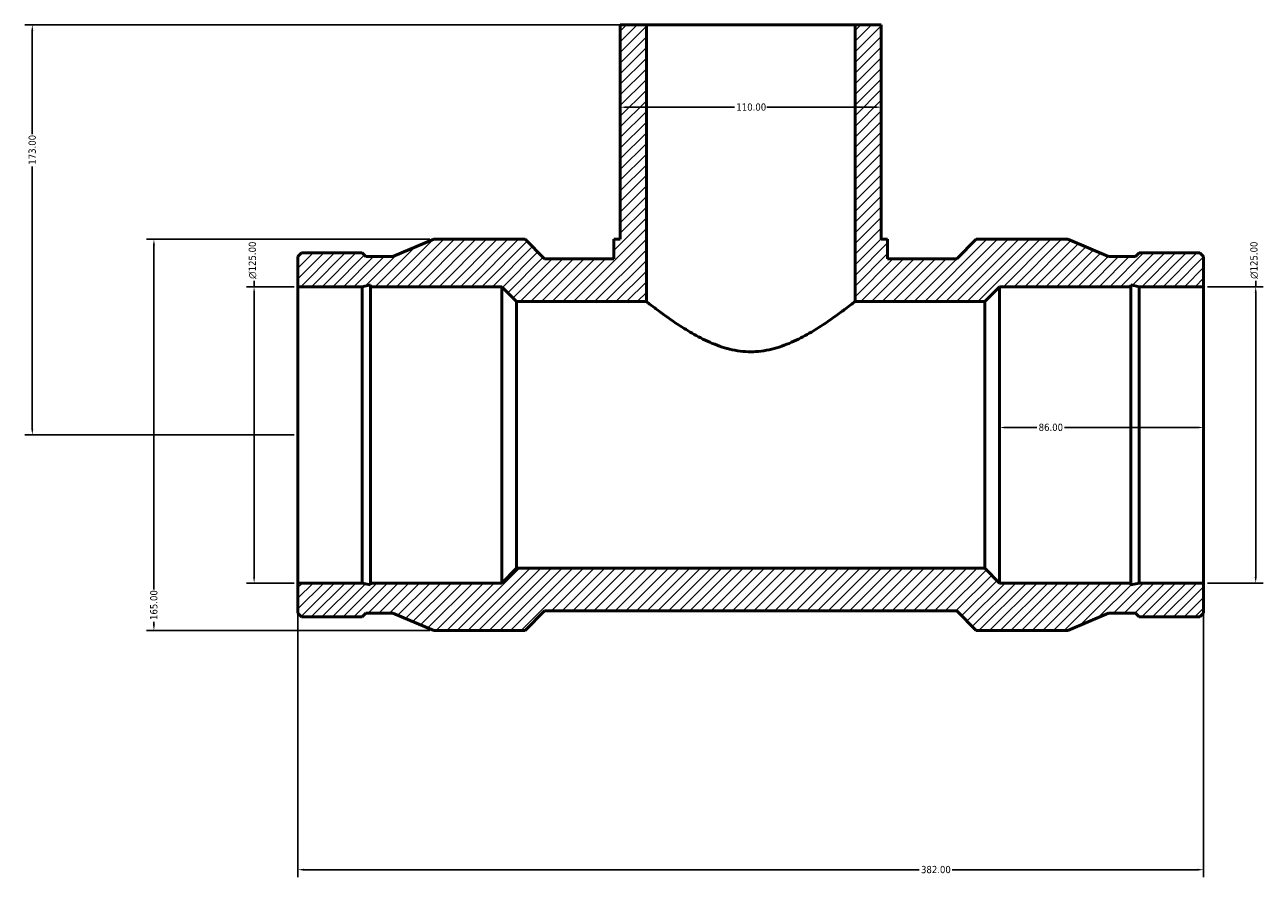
# Model space of a CAD drawing. Header units: millimetres. Extents: x -346 to 1522, y -220 to 1207.
# Tile 4 of 7: x -346 to 176, y 648 to 1008. Entities that reach past the tile are written whole.
import ezdxf

# ---------------------------------------------------------------- set-up
doc = ezdxf.new("R2010")
doc.units = ezdxf.units.MM
for name, color, linetype, lineweight in [('Dimension (ANSI)', 7, 'Continuous', 25), ('Hatch (ANSI)', 7, 'Continuous', 18), ('Visible (ANSI)', 7, 'Continuous', 50)]:
    doc.layers.add(name, color=color, linetype=linetype, lineweight=lineweight)
doc.styles.add('Note Text (ANSI)', font='tahoma.ttf')
doc.dimstyles.new('Default - mm (ANSI)', dxfattribs={"dimtxt": 3.048, "dimasz": 2.5, "dimexe": 3.175, "dimexo": 1.6002, "dimgap": 0.8, "dimtad": 0, "dimtoh": 1, "dimrnd": 1e-08, "dimzin": 4, "dimdsep": 46, "dimtxsty": 'Note Text (ANSI)', "dimcen": 0.09, "dimdle": 10, "dimclrd": 256, "dimclre": 256, "dimclrt": 230, "dimadec": 1, "dimazin": 1, "dimtfac": 1, "dimtofl": 0, "dimtmove": 0, "dimatfit": 3, "dimfxl": 1, "dimtolj": 1, "dimtzin": 4, "dimlwd": -1, "dimlwe": -1, "dimarcsym": 0})

# ---------------------------------------------------------------- blocks, each defined once
blk = doc.blocks.new('*D7')
at = {"layer": 'Defpoints', "color": 0, "transparency": 16777216}
for p in [(-343, 1007.75), (-84, 1007.75), (-231, 834.75)]:
    blk.add_point(p, dxfattribs=at)
at = {"layer": 'Dimension (ANSI)', "transparency": 16777216}
for p, q in [((-85.6, 1007.75), (-346.17, 1007.75)), ((-343, 1005.25), (-343, 961.59)), ((-343, 837.25), (-343, 947.91)), ((-232.6, 834.75), (-346.17, 834.75))]:
    blk.add_line(p, q, dxfattribs=at)
for points in [[(-343.42, 1005.25), (-342.58, 1005.25), (-343, 1007.75)], [(-343.42, 837.25), (-342.58, 837.25), (-343, 834.75)]]:
    blk.add_solid(points, dxfattribs=at)
at = {"layer": 'Dimension (ANSI)', "color": 230, "true_color": 0xff0080, "transparency": 16777216, "insert": (-344.59, 948.71), "char_height": 3.048, "attachment_point": 1, "rotation": 90, "style": 'Note Text (ANSI)'}
blk.add_mtext('\\A1;173.00', dxfattribs=at)
blk = doc.blocks.new('*D8')
at = {"layer": 'Defpoints', "color": 0, "transparency": 16777216}
for p in [(-249.44, 897.25), (-231, 897.25), (-231, 772.25)]:
    blk.add_point(p, dxfattribs=at)
at = {"layer": 'Dimension (ANSI)', "transparency": 16777216}
for p, q in [((-249.44, 897.25), (-249.44, 899.75)), ((-232.6, 897.25), (-252.61, 897.25)), ((-249.44, 774.75), (-249.44, 894.75)), ((-232.6, 772.25), (-252.61, 772.25))]:
    blk.add_line(p, q, dxfattribs=at)
for points in [[(-249.85, 894.75), (-249.02, 894.75), (-249.44, 897.25)], [(-249.85, 774.75), (-249.02, 774.75), (-249.44, 772.25)]]:
    blk.add_solid(points, dxfattribs=at)
at = {"layer": 'Dimension (ANSI)', "color": 230, "true_color": 0xff0080, "transparency": 16777216, "insert": (-251.73, 900.55), "char_height": 3.048, "attachment_point": 1, "rotation": 90, "style": 'Note Text (ANSI)'}
blk.add_mtext('\\A1;\\fAIGDT|b0|i0;\\H3.0480;\\ln\\fTahoma|b0|i0;\\H3.0480;125.00', dxfattribs=at)
blk = doc.blocks.new('*D9')
at = {"layer": 'Defpoints', "color": 0, "transparency": 16777216}
for p in [(-173.7, 917.25), (-291.7, 752.25), (-173.7, 752.25)]:
    blk.add_point(p, dxfattribs=at)
at = {"layer": 'Dimension (ANSI)', "transparency": 16777216}
for p, q in [((-175.3, 917.25), (-294.87, 917.25)), ((-291.7, 914.75), (-291.7, 769.54)), ((-175.3, 752.25), (-294.87, 752.25)), ((-291.7, 754.75), (-291.7, 755.86))]:
    blk.add_line(p, q, dxfattribs=at)
for points in [[(-292.12, 914.75), (-291.28, 914.75), (-291.7, 917.25)], [(-292.12, 754.75), (-291.28, 754.75), (-291.7, 752.25)]]:
    blk.add_solid(points, dxfattribs=at)
at = {"layer": 'Dimension (ANSI)', "color": 230, "true_color": 0xff0080, "transparency": 16777216, "insert": (-293.29, 756.66), "char_height": 3.048, "attachment_point": 1, "rotation": 90, "style": 'Note Text (ANSI)'}
blk.add_mtext('\\A1;165.00', dxfattribs=at)
blk = doc.blocks.new('*D10')
at = {"layer": 'Defpoints', "color": 0, "transparency": 16777216}
for p in [(-95, 972.97), (15, 972.97), (15, 972.97)]:
    blk.add_point(p, dxfattribs=at)
at = {"layer": 'Dimension (ANSI)', "transparency": 16777216}
for p, q in [((-92.5, 972.97), (-46.84, 972.97)), ((12.5, 972.97), (-33.16, 972.97))]:
    blk.add_line(p, q, dxfattribs=at)
for points in [[(-92.5, 973.39), (-92.5, 972.55), (-95, 972.97)], [(12.5, 973.39), (12.5, 972.55), (15, 972.97)]]:
    blk.add_solid(points, dxfattribs=at)
at = {"layer": 'Dimension (ANSI)', "color": 230, "true_color": 0xff0080, "transparency": 16777216, "insert": (-46.04, 974.56), "char_height": 3.048, "attachment_point": 1, "style": 'Note Text (ANSI)'}
blk.add_mtext('\\A1;110.00', dxfattribs=at)
blk = doc.blocks.new('*D11')
at = {"layer": 'Defpoints', "color": 0, "transparency": 16777216}
for p in [(151, 897.25), (173, 897.25), (151, 772.25)]:
    blk.add_point(p, dxfattribs=at)
at = {"layer": 'Dimension (ANSI)', "transparency": 16777216}
for p, q in [((173, 897.25), (173, 899.75)), ((152.6, 897.25), (176.18, 897.25)), ((173, 774.75), (173, 894.75)), ((152.6, 772.25), (176.18, 772.25))]:
    blk.add_line(p, q, dxfattribs=at)
for points in [[(172.58, 894.75), (173.42, 894.75), (173, 897.25)], [(172.58, 774.75), (173.42, 774.75), (173, 772.25)]]:
    blk.add_solid(points, dxfattribs=at)
at = {"layer": 'Dimension (ANSI)', "color": 230, "true_color": 0xff0080, "transparency": 16777216, "insert": (170.71, 900.55), "char_height": 3.048, "attachment_point": 1, "rotation": 90, "style": 'Note Text (ANSI)'}
blk.add_mtext('\\A1;\\fAIGDT|b0|i0;\\H3.0480;\\ln\\fTahoma|b0|i0;\\H3.0480;125.00', dxfattribs=at)
blk = doc.blocks.new('*D12')
at = {"layer": 'Defpoints', "color": 0, "transparency": 16777216}
for p in [(65, 837.86), (65, 834.75), (151, 834.75)]:
    blk.add_point(p, dxfattribs=at)
at = {"layer": 'Dimension (ANSI)', "transparency": 16777216}
for p, q in [((67.5, 837.86), (80.65, 837.86)), ((148.5, 837.86), (92.35, 837.86))]:
    blk.add_line(p, q, dxfattribs=at)
for points in [[(67.5, 838.28), (67.5, 837.45), (65, 837.86)], [(148.5, 838.28), (148.5, 837.45), (151, 837.86)]]:
    blk.add_solid(points, dxfattribs=at)
at = {"layer": 'Dimension (ANSI)', "color": 230, "true_color": 0xff0080, "transparency": 16777216, "insert": (81.45, 839.46), "char_height": 3.048, "attachment_point": 1, "style": 'Note Text (ANSI)'}
blk.add_mtext('\\A1;86.00', dxfattribs=at)
blk = doc.blocks.new('*D13')
at = {"layer": 'Defpoints', "color": 0, "transparency": 16777216}
for p in [(-231, 772.25), (151, 772.25), (151, 651.31)]:
    blk.add_point(p, dxfattribs=at)
at = {"layer": 'Dimension (ANSI)', "transparency": 16777216}
for p, q in [((-231, 770.65), (-231, 648.14)), ((151, 770.65), (151, 648.14)), ((-228.5, 651.31), (31.03, 651.31)), ((148.5, 651.31), (44.97, 651.31))]:
    blk.add_line(p, q, dxfattribs=at)
for points in [[(-228.5, 651.73), (-228.5, 650.9), (-231, 651.31)], [(148.5, 651.73), (148.5, 650.9), (151, 651.31)]]:
    blk.add_solid(points, dxfattribs=at)
at = {"layer": 'Dimension (ANSI)', "color": 230, "true_color": 0xff0080, "transparency": 16777216, "insert": (31.83, 652.91), "char_height": 3.048, "attachment_point": 1, "style": 'Note Text (ANSI)'}
blk.add_mtext('\\A1;382.00', dxfattribs=at)

msp = doc.modelspace()

# ---------------------------------------------------------------- hatches: boundary and pattern name
at = {"layer": 'Hatch (ANSI)'}
h = msp.add_hatch(dxfattribs=at)
h.set_pattern_fill('ANSI31', color=256, scale=25.4, angle=180, style=0)
h.set_pattern_definition([(225, (0, 0), (2.245064, -2.245064), [])])
h.paths.add_polyline_path([(-84, 891), (-84, 1007.75), (-95, 1007.75), (-95, 917.25), (-97.75, 917.25), (-97.75, 909), (-126.905, 909), (-135.155, 917.25), (-173.7, 917.25), (-190.867, 909.941), (-202.333, 909.941), (-203.868, 911.475), (-229.465, 911.475), (-231, 909.941), (-231, 897.25), (-203.868, 897.25), (-200.342, 897.999), (-200.342, 897.25), (-145, 897.25), (-138.75, 891)])
h.paths.add_polyline_path([(151, 759.559), (151, 772.25), (123.868, 772.25), (120.342, 771.501), (120.342, 772.25), (65, 772.25), (58.75, 778.5), (-138.75, 778.5), (-145, 772.25), (-200.342, 772.25), (-200.342, 771.501), (-203.868, 772.25), (-231, 772.25), (-231, 759.559), (-229.465, 758.025), (-203.868, 758.025), (-202.333, 759.559), (-190.867, 759.559), (-173.7, 752.25), (-135.155, 752.25), (-126.905, 760.5), (46.905, 760.5), (55.155, 752.25), (93.7, 752.25), (110.867, 759.559), (122.333, 759.559), (123.868, 758.025), (149.465, 758.025)])
h.paths.add_polyline_path([(151, 897.25), (151, 909.941), (149.465, 911.475), (123.868, 911.475), (122.333, 909.941), (110.867, 909.941), (93.7, 917.25), (55.155, 917.25), (46.905, 909), (17.75, 909), (17.75, 917.25), (15, 917.25), (15, 1007.75), (4, 1007.75), (4, 891), (58.75, 891), (65, 897.25), (120.342, 897.25), (120.342, 897.999), (123.868, 897.25)])

# ---------------------------------------------------------------- linework, layer by layer
at = {"layer": 'Visible (ANSI)'}
for p, q in [((-84, 1007.75), (-95, 1007.75)), ((-95, 1007.75), (-95, 917.25)), ((-84, 891), (-84, 1007.75)), ((-84, 1007.75), (4, 1007.75)), ((15, 1007.75), (4, 1007.75)), ((4, 1007.75), (4, 891)), ((15, 917.25), (15, 1007.75)), ((-173.7, 917.25), (-190.867, 909.941)), ((-135.155, 917.25), (-173.7, 917.25)), ((-126.905, 909), (-135.155, 917.25)), ((-95, 917.25), (-97.75, 917.25)), ((-97.75, 917.25), (-97.75, 909)), ((17.75, 917.25), (15, 917.25)), ((17.75, 909), (17.75, 917.25)), ((55.155, 917.25), (46.905, 909)), ((93.7, 917.25), (55.155, 917.25)), ((110.867, 909.941), (93.7, 917.25)), ((-229.465, 911.475), (-231, 909.941)), ((-231, 909.941), (-231, 897.25)), ((-203.868, 911.475), (-229.465, 911.475)), ((-202.333, 909.941), (-203.868, 911.475)), ((-190.867, 909.941), (-202.333, 909.941)), ((-97.75, 909), (-126.905, 909)), ((46.905, 909), (17.75, 909)), ((122.333, 909.941), (110.867, 909.941)), ((123.868, 911.475), (122.333, 909.941)), ((149.465, 911.475), (123.868, 911.475)), ((151, 909.941), (149.465, 911.475)), ((151, 897.25), (151, 909.941)), ((-231, 897.25), (-203.868, 897.25)), ((-231, 897.25), (-231, 772.25)), ((-203.868, 897.25), (-200.342, 897.999)), ((-203.868, 897.25), (-203.868, 772.25)), ((-200.342, 897.999), (-200.342, 897.25)), ((-200.342, 897.25), (-145, 897.25)), ((-200.342, 897.25), (-200.342, 772.25)), ((-145, 897.25), (-138.75, 891)), ((-145, 897.25), (-145, 772.25)), ((58.75, 891), (65, 897.25)), ((65, 897.25), (120.342, 897.25)), ((65, 897.25), (65, 772.25)), ((120.342, 897.25), (120.342, 897.999)), ((120.342, 897.999), (123.868, 897.25)), ((120.342, 897.25), (120.342, 772.25)), ((123.868, 897.25), (151, 897.25)), ((123.868, 897.25), (123.868, 772.25)), ((151, 897.25), (151, 772.25)), ((-138.75, 891), (-84, 891)), ((-138.75, 891), (-138.75, 778.5)), ((4, 891), (58.75, 891)), ((58.75, 891), (58.75, 778.5)), ((-138.75, 778.5), (-145, 772.25)), ((58.75, 778.5), (-138.75, 778.5)), ((65, 772.25), (58.75, 778.5)), ((-203.868, 772.25), (-231, 772.25)), ((-231, 772.25), (-231, 759.559)), ((-200.342, 771.501), (-203.868, 772.25)), ((-145, 772.25), (-200.342, 772.25)), ((-200.342, 772.25), (-200.342, 771.501)), ((120.342, 772.25), (65, 772.25)), ((123.868, 772.25), (120.342, 771.501)), ((120.342, 771.501), (120.342, 772.25)), ((151, 772.25), (123.868, 772.25)), ((151, 759.559), (151, 772.25)), ((-231, 759.559), (-229.465, 758.025)), ((-229.465, 758.025), (-203.868, 758.025)), ((-203.868, 758.025), (-202.333, 759.559)), ((-202.333, 759.559), (-190.867, 759.559)), ((-190.867, 759.559), (-173.7, 752.25)), ((-135.155, 752.25), (-126.905, 760.5)), ((-126.905, 760.5), (46.905, 760.5)), ((46.905, 760.5), (55.155, 752.25)), ((93.7, 752.25), (110.867, 759.559)), ((110.867, 759.559), (122.333, 759.559)), ((122.333, 759.559), (123.868, 758.025)), ((123.868, 758.025), (149.465, 758.025)), ((149.465, 758.025), (151, 759.559)), ((-173.7, 752.25), (-135.155, 752.25)), ((55.155, 752.25), (93.7, 752.25))]:
    msp.add_line(p, q, dxfattribs=at)
msp.add_open_spline([(4, 891), (4, 891), (3.707, 890.77), (2.524, 889.852), (1.634, 889.164), (-0.661, 887.429), (-2.067, 886.381), (-5.25, 884.09), (-7.027, 882.847), (-10.799, 880.343), (-12.945, 878.981), (-17.614, 876.29), (-20.136, 874.961), (-25.456, 872.617), (-28.259, 871.602), (-34.036, 870.187), (-37.013, 869.794), (-42.987, 869.794), (-45.964, 870.187), (-51.741, 871.602), (-54.544, 872.617), (-59.864, 874.961), (-62.386, 876.29), (-67.055, 878.981), (-69.201, 880.343), (-72.973, 882.847), (-74.75, 884.09), (-77.933, 886.381), (-79.339, 887.429), (-81.634, 889.164), (-82.524, 889.852), (-83.707, 890.77), (-84, 891), (-84, 891)], degree=3, knots=[7.0716707, 7.0716707, 7.0716707, 7.0716707, 7.9435155, 7.9435155, 8.8153603, 8.8153603, 9.6872051, 9.6872051, 10.55905, 10.55905, 11.4551228, 11.4551228, 12.3511956, 12.3511956, 13.2472685, 13.2472685, 14.1433413, 14.1433413, 15.0394142, 15.0394142, 15.935487, 15.935487, 16.8315598, 16.8315598, 17.7276327, 17.7276327, 18.5994775, 18.5994775, 19.4713223, 19.4713223, 20.3431671, 20.3431671, 21.215012, 21.215012, 21.215012, 21.215012], dxfattribs=at)

# ---------------------------------------------------------------- dimensions: what is measured, and where the dimension line sits
at = {"layer": 'Dimension (ANSI)'}
for base, p1, p2, angle, override, picture, middle in [((-343, 1007.75), (-231, 834.75), (-84, 1007.75), 90, {"dimtoh": 0, "dimdec": 2, "dimtp": 0, "dimtm": 0, "dimtdec": 2, "dimatfit": 1}, '*D7', (-343, 954.75)), ((15, 972.97), (-95, 972.97), (15, 972.97), 180, {"dimtoh": 0, "dimdec": 2, "dimse1": 1, "dimse2": 1, "dimtp": 0, "dimtm": 0, "dimtdec": 2, "dimatfit": 1}, '*D10', (-40, 972.97)), ((-291.7, 752.25), (-173.7, 917.25), (-173.7, 752.25), 90, {"dimtoh": 0, "dimdec": 2, "dimtp": 0, "dimtm": 0, "dimtdec": 2, "dimatfit": 1}, '*D9', (-291.7, 762.703))]:
    dim = msp.add_linear_dim(base=base, p1=p1, p2=p2, angle=angle, dimstyle='Default - mm (ANSI)', override=override, dxfattribs=at)
    dim.commit()
    dim.dimension.update_dxf_attribs({"geometry": picture, "text_midpoint": middle, "dimtype": 160})
for base, p1, p2, picture, middle in [((-249.436, 897.25), (-231, 772.25), (-231, 897.25), '*D8', (-249.436, 908.467)), ((173, 897.25), (151, 772.25), (151, 897.25), '*D11', (173, 908.467))]:
    dim = msp.add_linear_dim(base=base, p1=p1, p2=p2, angle=90, text='\\fAIGDT|b0|i0;\\H3.0480;\\ln\\fTahoma|b0|i0;\\H3.0480;<>', dimstyle='Default - mm (ANSI)', override={"dimtoh": 0, "dimdec": 2, "dimtp": 0, "dimtm": 0, "dimtdec": 2, "dimatfit": 2}, dxfattribs=at)
    dim.commit()
    dim.dimension.update_dxf_attribs({"geometry": picture, "text_midpoint": middle, "dimtype": 160})
for base, p1, p2, override, picture, middle in [((65, 837.863), (151, 834.75), (65, 834.75), {"dimtoh": 0, "dimdec": 2, "dimse1": 1, "dimse2": 1, "dimtp": 0, "dimtm": 0, "dimtdec": 2, "dimatfit": 1}, '*D12', (86.5, 837.863)), ((151, 651.314), (-231, 772.25), (151, 772.25), {"dimtoh": 0, "dimdec": 2, "dimtp": 0, "dimtm": 0, "dimtdec": 2, "dimatfit": 1}, '*D13', (38, 651.314))]:
    dim = msp.add_linear_dim(base=base, p1=p1, p2=p2, dimstyle='Default - mm (ANSI)', override=override, dxfattribs=at)
    dim.commit()
    dim.dimension.update_dxf_attribs({"geometry": picture, "text_midpoint": middle, "dimtype": 160})

doc.saveas('drawing.dxf')
